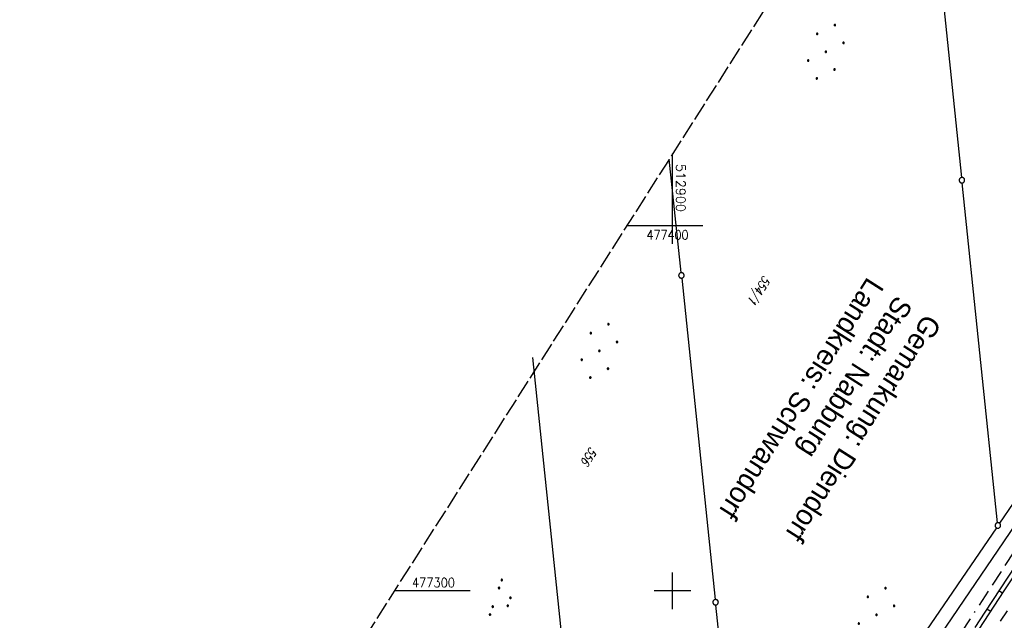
# Model space of a CAD drawing. Extents: x 512721 to 513460, y 476985 to 477919.
# Tile 4 of 23: x 512721 to 512991, y 477292 to 477456. Entities that reach past the tile are written whole.
import ezdxf

# ---------------------------------------------------------------- set-up
doc = ezdxf.new("R2010")
doc.units = 0
doc.header["$LTSCALE"] = 10
doc.header["$MEASUREMENT"] = 0
for name, pattern in [('ACAD_ISO16W100', [73, 15, -6.5, 15, -6.5, 15, -7, 1, -7]), ('LT00', [0]), ('LT14', [0.6, 0.5, -0.1])]:
    doc.linetypes.add(name, pattern=pattern)
doc.layers.get('0').update_dxf_attribs({"linetype": 'LT00'})
doc.layers.add('-BLATT_87-RAND', color=7, linetype='LT14', plot=False)
for name, color, linetype in [('BAB-KABEL', 220, 'ACAD_ISO16W100'), ('DFK_AB_L', 21, 'LT00'), ('DFK_FLUR_NR', 250, 'LT00'), ('DFK_GZPKT', 250, 'LT00'), ('DFK_KATASTER', 250, 'LT00'), ('DFK_NUTZUNG', 250, 'LT00'), ('GRENZNAME', 250, 'Continuous'), ('V87_BOESCH', 250, 'LT00'), ('V87_BOSCHUNG', 250, 'LT00'), ('V87_RASTER', 250, 'LT00'), ('V87_ZAUN', 40, 'LT00')]:
    doc.layers.add(name, color=color, linetype=linetype)
doc.styles.get("Standard").update_dxf_attribs({"font": 'romans.shx'})
doc.styles.add('UNIR-H', font='unir_h.shx', dxfattribs={"width": 0.8})

# ---------------------------------------------------------------- blocks, each defined once
blk = doc.blocks.new('SYMB7010')
at = {"color": 0, "linetype": 'ByBlock'}
for points in [[(-0.031408, 0.499213), (-0.093728, 0.49134), (-0.15457, 0.475719), (-0.212975, 0.452595), (-0.268021, 0.422333), (-0.31884, 0.385411), (-0.36463, 0.342411), (-0.40467, 0.29401), (-0.438329, 0.240973), (-0.465074, 0.184136), (-0.484486, 0.124395), (-0.496256, 0.062692), (-0.5002, 0)], [(-0.5002, 0), (-0.496256, -0.062692), (-0.484486, -0.124395), (-0.465075, -0.184136), (-0.438329, -0.240973), (-0.404671, -0.29401), (-0.36463, -0.342411), (-0.31884, -0.385411), (-0.268021, -0.422333), (-0.212975, -0.452595), (-0.154571, -0.475719), (-0.093728, -0.49134), (-0.031408, -0.499213), (0.031408, -0.499213)], [(0.5002, 0), (0.496256, 0.062692), (0.484485, 0.124395), (0.465074, 0.184136), (0.438329, 0.240973), (0.40467, 0.29401), (0.36463, 0.342411), (0.31884, 0.385411), (0.268021, 0.422333), (0.212975, 0.452595), (0.15457, 0.475719), (0.093728, 0.49134), (0.031408, 0.499213), (-0.031408, 0.499213)], [(0.031408, -0.499213), (0.093728, -0.491341), (0.15457, -0.475719), (0.212975, -0.452595), (0.268021, -0.422333), (0.31884, -0.385411), (0.36463, -0.342411), (0.404671, -0.294011), (0.438329, -0.240974), (0.465075, -0.184136), (0.484486, -0.124395), (0.496256, -0.062692), (0.500201, 0)]]:
    blk.add_lwpolyline(points, dxfattribs=at)
blk = doc.blocks.new('SYMB7111')
at = {"color": 0, "linetype": 'ByBlock'}
for p, q in [((-0.13, 0.202919), (-0.13, 0.177081)), ((-0.125, 0.172895), (-0.125, 0.207105)), ((-0.12, 0.209164), (-0.12, 0.170836)), ((-0.115, 0.170204), (-0.115, 0.209796)), ((-0.11, 0.209164), (-0.11, 0.170836)), ((-0.105, 0.172895), (-0.105, 0.207105)), ((-0.1, 0.202919), (-0.1, 0.177081)), ((-0.095, 0.189874), (-0.095, 0.190146)), ((0.1, 0.202919), (0.1, 0.177081)), ((0.105, 0.172895), (0.105, 0.207105)), ((0.11, 0.209164), (0.11, 0.170836)), ((0.115, 0.170204), (0.115, 0.209796)), ((0.12, 0.209164), (0.12, 0.170836)), ((0.125, 0.172895), (0.125, 0.207105)), ((0.13, 0.202919), (0.13, 0.177081)), ((0.135, 0.189874), (0.135, 0.190146)), ((-0.515, -0.177081), (-0.515, -0.202919)), ((-0.51, -0.207105), (-0.51, -0.172895)), ((-0.505, -0.170836), (-0.505, -0.209164)), ((-0.5, -0.209796), (-0.5, -0.170204)), ((-0.495, -0.170836), (-0.495, -0.209164)), ((-0.49, -0.207105), (-0.49, -0.172895)), ((-0.485, -0.177081), (-0.485, -0.202919)), ((-0.48, -0.190126), (-0.48, -0.189854)), ((-0.285, -0.177081), (-0.285, -0.202919)), ((-0.28, -0.207105), (-0.28, -0.172895)), ((-0.275, -0.170836), (-0.275, -0.209164)), ((-0.27, -0.209796), (-0.27, -0.170204)), ((-0.265, -0.170836), (-0.265, -0.209164)), ((-0.26, -0.207105), (-0.26, -0.172895)), ((-0.255, -0.177081), (-0.255, -0.202919)), ((-0.25, -0.190126), (-0.25, -0.189854)), ((0.255, -0.177081), (0.255, -0.202919)), ((0.26, -0.207105), (0.26, -0.172895)), ((0.265, -0.170836), (0.265, -0.209164)), ((0.27, -0.209796), (0.27, -0.170204)), ((0.275, -0.170836), (0.275, -0.209164)), ((0.28, -0.207105), (0.28, -0.172895)), ((0.285, -0.177081), (0.285, -0.202919)), ((0.29, -0.190126), (0.29, -0.189854)), ((0.485, -0.177081), (0.485, -0.202919)), ((0.49, -0.207105), (0.49, -0.172895)), ((0.495, -0.170836), (0.495, -0.209164)), ((0.5, -0.209796), (0.5, -0.170204)), ((0.505, -0.170836), (0.505, -0.209164)), ((0.51, -0.207105), (0.51, -0.172895)), ((0.515, -0.177081), (0.515, -0.202919)), ((0.52, -0.190126), (0.52, -0.189854))]:
    blk.add_line(p, q, dxfattribs=at)
for points in [[(-0.095, 0.19), (-0.096981, 0.198678), (-0.10253, 0.205637), (-0.11055, 0.209499), (-0.11945, 0.209499), (-0.12747, 0.205637), (-0.133019, 0.198678), (-0.135, 0.19), (-0.133019, 0.181322), (-0.12747, 0.174363), (-0.11945, 0.170501), (-0.11055, 0.170501), (-0.10253, 0.174363), (-0.096981, 0.181322), (-0.095, 0.19)], [(0.135, 0.19), (0.133019, 0.198678), (0.12747, 0.205637), (0.11945, 0.209499), (0.11055, 0.209499), (0.10253, 0.205637), (0.096981, 0.198678), (0.095, 0.19), (0.096981, 0.181322), (0.10253, 0.174363), (0.11055, 0.170501), (0.11945, 0.170501), (0.12747, 0.174363), (0.133019, 0.181322), (0.135, 0.19)], [(-0.48, -0.19), (-0.481981, -0.181322), (-0.48753, -0.174363), (-0.49555, -0.170501), (-0.50445, -0.170501), (-0.51247, -0.174363), (-0.518019, -0.181322), (-0.52, -0.19), (-0.518019, -0.198678), (-0.51247, -0.205637), (-0.50445, -0.209499), (-0.49555, -0.209499), (-0.48753, -0.205637), (-0.481981, -0.198678), (-0.48, -0.19)], [(-0.25, -0.19), (-0.251981, -0.181322), (-0.25753, -0.174363), (-0.26555, -0.170501), (-0.27445, -0.170501), (-0.28247, -0.174363), (-0.288019, -0.181322), (-0.29, -0.19), (-0.288019, -0.198678), (-0.28247, -0.205637), (-0.27445, -0.209499), (-0.26555, -0.209499), (-0.25753, -0.205637), (-0.251981, -0.198678), (-0.25, -0.19)], [(0.29, -0.19), (0.288019, -0.181322), (0.28247, -0.174363), (0.27445, -0.170501), (0.26555, -0.170501), (0.25753, -0.174363), (0.251981, -0.181322), (0.25, -0.19), (0.251981, -0.198678), (0.25753, -0.205637), (0.26555, -0.209499), (0.27445, -0.209499), (0.28247, -0.205637), (0.288019, -0.198678), (0.29, -0.19)], [(0.52, -0.19), (0.518019, -0.181322), (0.51247, -0.174363), (0.50445, -0.170501), (0.49555, -0.170501), (0.48753, -0.174363), (0.481981, -0.181322), (0.48, -0.19), (0.481981, -0.198678), (0.48753, -0.205637), (0.49555, -0.209499), (0.50445, -0.209499), (0.51247, -0.205637), (0.518019, -0.198678), (0.52, -0.19)]]:
    blk.add_lwpolyline(points, dxfattribs=at)
blk = doc.blocks.new('Ackerland7')
at = {"layer": 'DFK_NUTZUNG', "color": 0, "linetype": 'ByBlock'}
for p, q in [((-4, 3.93), (-4, 3.67)), ((-3.95, 3.63), (-3.95, 3.97)), ((-3.9, 3.99), (-3.9, 3.61)), ((-3.85, 3.6), (-3.85, 4)), ((-3.8, 3.99), (-3.8, 3.61)), ((-3.75, 3.63), (-3.75, 3.97)), ((-3.7, 3.93), (-3.7, 3.67)), ((-3.65, 3.8), (-3.65, 3.8)), ((3.7, 3.93), (3.7, 3.67)), ((3.75, 3.63), (3.75, 3.97)), ((3.8, 3.99), (3.8, 3.61)), ((3.85, 3.6), (3.85, 4)), ((3.9, 3.99), (3.9, 3.61)), ((3.95, 3.63), (3.95, 3.97)), ((4, 3.93), (4, 3.67)), ((4.05, 3.8), (4.05, 3.8)), ((-7.85, 0.13), (-7.85, -0.13)), ((-7.8, -0.17), (-7.8, 0.17)), ((-7.75, 0.19), (-7.75, -0.19)), ((-7.7, -0.2), (-7.7, 0.2)), ((-7.65, 0.19), (-7.65, -0.19)), ((-7.6, -0.17), (-7.6, 0.17)), ((-7.55, 0.13), (-7.55, -0.13)), ((-7.5, 0), (-7.5, 0)), ((-0.15, 0.13), (-0.15, -0.13)), ((-0.1, -0.17), (-0.1, 0.17)), ((-0.05, 0.19), (-0.05, -0.19)), ((0, -0.2), (0, 0.2)), ((0.05, 0.19), (0.05, -0.19)), ((0.1, -0.17), (0.1, 0.17)), ((0.15, 0.13), (0.15, -0.13)), ((0.2, 0), (0.2, 0)), ((7.55, 0.13), (7.55, -0.13)), ((7.6, -0.17), (7.6, 0.17)), ((7.65, 0.19), (7.65, -0.19)), ((7.7, -0.2), (7.7, 0.2)), ((7.75, 0.19), (7.75, -0.19)), ((7.8, -0.17), (7.8, 0.17)), ((7.85, 0.13), (7.85, -0.13)), ((7.9, 0), (7.9, 0)), ((-4, -3.67), (-4, -3.93)), ((-3.95, -3.97), (-3.95, -3.63)), ((-3.9, -3.61), (-3.9, -3.99)), ((-3.85, -4), (-3.85, -3.6)), ((-3.8, -3.61), (-3.8, -3.99)), ((-3.75, -3.97), (-3.75, -3.63)), ((-3.7, -3.67), (-3.7, -3.93)), ((-3.65, -3.8), (-3.65, -3.8)), ((3.7, -3.67), (3.7, -3.93)), ((3.75, -3.97), (3.75, -3.63)), ((3.8, -3.61), (3.8, -3.99)), ((3.85, -4), (3.85, -3.6)), ((3.9, -3.61), (3.9, -3.99)), ((3.95, -3.97), (3.95, -3.63)), ((4, -3.67), (4, -3.93)), ((4.05, -3.8), (4.05, -3.8))]:
    blk.add_line(p, q, dxfattribs=at)
for points in [[(-3.65, 3.8), (-3.67, 3.89), (-3.73, 3.96), (-3.81, 3.99), (-3.89, 3.99), (-3.97, 3.96), (-4.03, 3.89), (-4.05, 3.8), (-4.03, 3.71), (-3.97, 3.64), (-3.89, 3.6), (-3.81, 3.6), (-3.73, 3.64), (-3.67, 3.71), (-3.65, 3.8)], [(4.05, 3.8), (4.03, 3.89), (3.97, 3.96), (3.89, 3.99), (3.81, 3.99), (3.73, 3.96), (3.67, 3.89), (3.65, 3.8), (3.67, 3.71), (3.73, 3.64), (3.81, 3.61), (3.89, 3.61), (3.97, 3.64), (4.03, 3.71), (4.05, 3.8)], [(-7.5, 0), (-7.52, 0.09), (-7.58, 0.16), (-7.66, 0.19), (-7.74, 0.19), (-7.82, 0.16), (-7.88, 0.09), (-7.9, 0)], [(0.2, 0), (0.18, 0.09), (0.12, 0.16), (0.04, 0.19), (-0.04, 0.19), (-0.12, 0.16), (-0.18, 0.09), (-0.2, 0)], [(-0.2, 0), (-0.18, -0.09), (-0.12, -0.16), (-0.04, -0.19), (0.04, -0.19), (0.12, -0.16), (0.18, -0.09), (0.2, 0)], [(7.9, 0), (7.88, 0.09), (7.82, 0.16), (7.74, 0.19), (7.66, 0.19), (7.58, 0.16), (7.52, 0.09), (7.5, 0)], [(7.5, 0), (7.52, -0.09), (7.58, -0.16), (7.66, -0.19), (7.74, -0.19), (7.82, -0.16), (7.88, -0.09), (7.9, 0)], [(-7.9, 0), (-7.88, -0.09), (-7.82, -0.16), (-7.74, -0.19), (-7.66, -0.19), (-7.58, -0.16), (-7.52, -0.09), (-7.5, 0)], [(-3.65, -3.8), (-3.67, -3.71), (-3.73, -3.64), (-3.81, -3.61), (-3.89, -3.61), (-3.97, -3.64), (-4.03, -3.71), (-4.05, -3.8), (-4.03, -3.89), (-3.97, -3.96), (-3.89, -3.99), (-3.81, -3.99), (-3.73, -3.96), (-3.67, -3.89), (-3.65, -3.8)], [(4.05, -3.8), (4.03, -3.71), (3.97, -3.64), (3.89, -3.61), (3.81, -3.61), (3.73, -3.64), (3.67, -3.71), (3.65, -3.8), (3.67, -3.89), (3.73, -3.96), (3.81, -3.99), (3.89, -3.99), (3.97, -3.96), (4.03, -3.89), (4.05, -3.8)]]:
    blk.add_lwpolyline(points, dxfattribs=at)

msp = doc.modelspace()

# ---------------------------------------------------------------- linework, layer by layer
at = {"layer": '-BLATT_87-RAND'}
msp.add_lwpolyline([(513217.94, 477919.22), (512721.33, 477138.83), (512963.46, 476984.75), (513460.07, 477765.13), (513217.94, 477919.22)], dxfattribs=at)
at = {"layer": 'BAB-KABEL', "ltscale": 0.03, "flags": 128}
msp.add_lwpolyline([(513339.84, 477816.32), (513312.27, 477774.65), (513284.67, 477733), (513252.5, 477694.41), (513223.88, 477653.5), (513195.8, 477612.12), (513167.63, 477570.87), (513139.88, 477529.3), (513111.79, 477487.92), (513083.81, 477446.45), (513055.84, 477404.98), (513022.49, 477355.03), (513000.51, 477321.52), (512973.12, 477279.62), (512945.42, 477237.87), (512917.58, 477196.22), (512879.16, 477137.5), (512858.34, 477103.22), (512837.39, 477068.95), (512835.65, 477066.08)], dxfattribs=at)
at = {"layer": 'DFK_AB_L'}
msp.add_line((513008.88, 477340.41), (512902.83, 477184.37), dxfattribs=at)
at = {"layer": 'DFK_KATASTER'}
for p, q in [((512969.44, 477506.09), (512979.11, 477413.13)), ((512902.34, 477387.09), (512899.09, 477418.17)), ((512988.95, 477318.64), (512979.27, 477411.63)), ((512902.5, 477385.59), (512911.7, 477297.6)), ((513031.85, 477380.68), (512989.45, 477318.51)), ((512861.65, 477363.84), (512869.77, 477285.82)), ((512988.61, 477317.27), (512920.56, 477217.48)), ((512920.06, 477217.61), (512911.86, 477296.1))]:
    msp.add_line(p, q, dxfattribs=at)
at = {"layer": 'V87_BOESCH'}
for points in [[(512993.85, 477306.89), (512985.44, 477294.1), (512982.75, 477289.98)], [(512991.58, 477294.52), (512989.68, 477291.69)]]:
    msp.add_lwpolyline(points, dxfattribs=at)
at = {"layer": 'V87_BOSCHUNG'}
for p, q in [((512990.3, 477299.37), (512989.32, 477300.02)), ((512987.08, 477294.31), (512986.03, 477295.01)), ((512990.09, 477292.3), (512990.07, 477292.31))]:
    msp.add_line(p, q, dxfattribs=at)
at = {"layer": 'V87_RASTER'}
for p, q in [((512900, 477395), (512900, 477419.6)), ((512887.53, 477400), (512908.25, 477400)), ((512900, 477295), (512900, 477305)), ((512844.62, 477300), (512823.89, 477300)), ((512905, 477300), (512895, 477300))]:
    msp.add_line(p, q, dxfattribs=at)
at = {"layer": 'V87_ZAUN'}
msp.add_line((512990.66, 477299.94), (512982.42, 477287.4), dxfattribs=at)
msp.add_lwpolyline([(512998.94, 477312.45), (512995.21, 477306.87), (512990.66, 477299.94)], dxfattribs=at)

# ---------------------------------------------------------------- block references
at = {"layer": 'DFK_GZPKT', "xscale": 1.499999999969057, "yscale": 1.5, "zscale": 1.5, "rotation": 251.2881100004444}
for p in [(512979.19, 477412.38), (512902.42, 477386.34), (512989.03, 477317.89), (512911.78, 477296.85)]:
    msp.add_blockref('SYMB7010', p, dxfattribs=at)
at = {"layer": 'DFK_NUTZUNG'}
for p, rotation in [((512941.96, 477447.56), 251.2883000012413), ((512879.97, 477365.67), 251.2883000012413), ((512955.79, 477293.44), 251.2883000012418)]:
    msp.add_blockref('Ackerland7', p, dxfattribs=dict(at, rotation=rotation))
at = {"layer": 'DFK_NUTZUNG', "xscale": 9.999999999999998, "yscale": 10, "zscale": 10, "rotation": 251.28826}
msp.add_blockref('SYMB7111', (512853.45, 477297.6), dxfattribs=at)

# ---------------------------------------------------------------- texts
at = {"layer": 'DFK_FLUR_NR', "oblique": 13.754, "width": 0.75}
for s, p in [('554/1', (512924.91, 477386.46)), ('556', (512877.43, 477339.54))]:
    msp.add_text(s, height=2.5, rotation=237.5289, dxfattribs=at).set_placement(p)
at = {"layer": 'GRENZNAME', "insert": (512973.84, 477373.11), "char_height": 5.6, "width": 89.3696, "attachment_point": 1, "rotation": 237.5289, "style": 'UNIR-H'}
msp.add_mtext('{\\W1;Gemarkung: Diendorf\\PStadt: Nabburg\\PLandkreis: Schwandorf}', dxfattribs=at)
at = {"layer": 'V87_RASTER'}
for s, rotation, width, p in [(' 512900', 269.9988, 1.021, (512901, 477418.6)), (' 477400', 359.9987, 0.893, (512891.36, 477396.18)), (' 477300', 359.9987, 0.915, (512827.12, 477301))]:
    msp.add_text(s, height=2.5, rotation=rotation, dxfattribs=dict(at, width=width)).set_placement(p)

doc.saveas('drawing.dxf')
